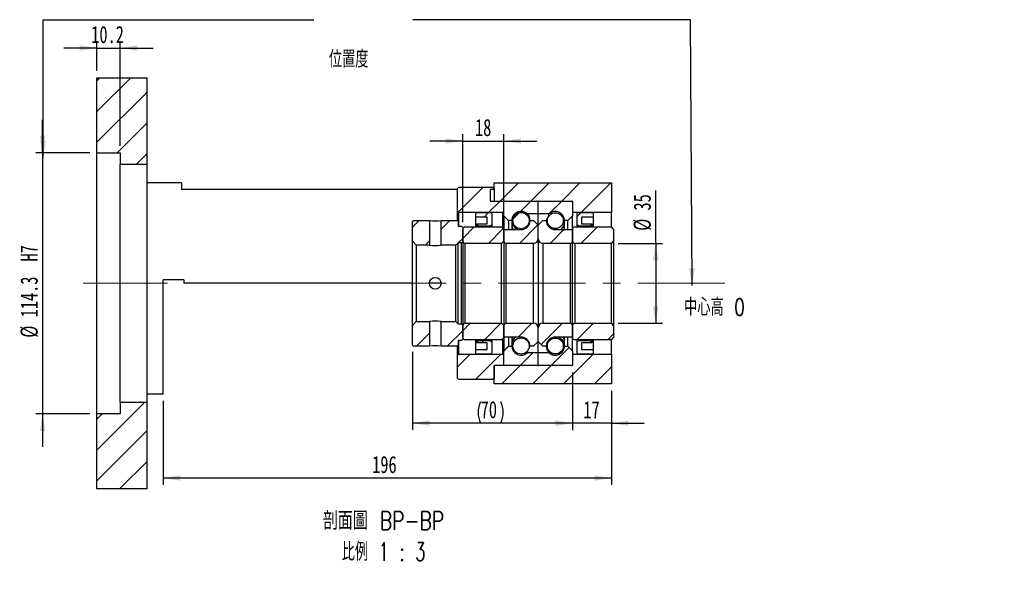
# Model space of a CAD drawing. Header units: millimetres. Extents: x 12 to 324, y 10 to 201.
# Tile 3 of 4: x 181 to 324, y 10 to 93. Entities that reach past the tile are written whole.
import ezdxf

# ---------------------------------------------------------------- set-up
doc = ezdxf.new("R2010")
doc.units = ezdxf.units.MM
doc.linetypes.add('CENTERX2', pattern=[20.32, 12.7, -2.54, 2.54, -2.54])
doc.layers.add('圖層0', color=7, linetype='Continuous')
doc.styles.add('SLDTEXTSTYLE0', font='TXT', dxfattribs={"width": 0.7})
doc.styles.add('SLDTEXTSTYLE1', font='TXT', dxfattribs={"width": 0.7, "bigfont": 'bigfont'})
doc.styles.add('SLDTEXTSTYLE5', font='TXT', dxfattribs={"width": 0.75, "bigfont": 'bigfont'})
doc.styles.add('SLDTEXTSTYLE6', font='TXT', dxfattribs={"width": 0.65625, "bigfont": 'bigfont'})
doc.dimstyles.new('SLDDIMSTYLE0', dxfattribs={"dimtxt": 0.18, "dimasz": 2.5, "dimexe": 0, "dimexo": 0.0625, "dimgap": 0, "dimtad": 0, "dimtih": 1, "dimtoh": 1, "dimdec": 0, "dimrnd": 1e-09, "dimzin": 0, "dimdsep": 46, "dimtxsty": 'Standard', "dimsah": 1, "dimcen": 0.09, "dimadec": 0, "dimazin": 0, "dimtfac": 2.5, "dimtdec": 0, "dimtofl": 0, "dimtmove": 0, "dimatfit": 3, "dimfxl": 1, "dimfrac": 2, "dimtolj": 1, "dimtzin": 0, "dimarcsym": 0})
doc.dimstyles.new('SLDDIMSTYLE3', dxfattribs={"dimtxt": 2.5, "dimasz": 2.5, "dimexe": 0, "dimexo": 0.0625, "dimtad": 1, "dimlfac": 3, "dimrnd": 1e-09, "dimzin": 12, "dimdsep": 46, "dimtxsty": 'SLDTEXTSTYLE0', "dimsah": 1, "dimcen": 0.09, "dimadec": 0, "dimazin": 3, "dimtfac": 1, "dimtofl": 0, "dimtmove": 0, "dimatfit": 3, "dimfxl": 1, "dimfrac": 2, "dimtolj": 1, "dimtzin": 12, "dimarcsym": 0})
doc.dimstyles.new('SLDDIMSTYLE4', dxfattribs={"dimtxt": 2.5, "dimasz": 2.5, "dimexe": 0, "dimexo": 0.0625, "dimtad": 1, "dimlfac": 3, "dimrnd": 1e-09, "dimzin": 12, "dimdsep": 46, "dimtxsty": 'SLDTEXTSTYLE0', "dimsah": 1, "dimcen": 0.09, "dimadec": 0, "dimazin": 3, "dimtfac": 1, "dimtmove": 0, "dimatfit": 0, "dimfxl": 1, "dimfrac": 2, "dimtolj": 1, "dimtzin": 12, "dimarcsym": 0})
doc.dimstyles.new('SLDDIMSTYLE5', dxfattribs={"dimtxt": 2.5, "dimasz": 2.5, "dimexe": 0, "dimexo": 0.0625, "dimtad": 1, "dimdec": 1, "dimlfac": 3, "dimrnd": 1e-09, "dimzin": 12, "dimdsep": 46, "dimtxsty": 'SLDTEXTSTYLE0', "dimsah": 1, "dimcen": 0.09, "dimadec": 0, "dimazin": 3, "dimtfac": 1, "dimtdec": 1, "dimtmove": 0, "dimatfit": 0, "dimfxl": 1, "dimfrac": 2, "dimtolj": 1, "dimtzin": 12, "dimarcsym": 0})

# ---------------------------------------------------------------- blocks, each defined once
blk = doc.blocks.new('_D_10')
at = {"layer": '圖層0', "color": 7}
for p, q in [((184, 73.64), (184, 78.44)), ((190.9, 73.64), (183, 73.64)), ((184, 73.64), (184, 35.54)), ((190.9, 35.54), (183, 35.54)), ((184, 35.54), (184, 30.73))]:
    blk.add_line(p, q, dxfattribs=at)
for points in [[(184, 73.64), (184.38, 76.14), (183.62, 76.14)], [(184, 35.54), (183.62, 33.04), (184.38, 33.04)]]:
    blk.add_solid(points, dxfattribs=at)
at = {"layer": '圖層0', "color": 7, "char_height": 2.5, "attachment_point": 1, "rotation": 90, "style": 'SLDTEXTSTYLE0'}
for s, insert in [('H7', (180.78, 57.77)), ('114.3', (180.78, 49.62)), ('%%c', (180.78, 46.65))]:
    blk.add_mtext(s, dxfattribs=dict(at, insert=insert))
blk = doc.blocks.new('_D_11')
at = {"layer": '圖層0', "color": 7}
for p, q in [((191.9, 85.59), (191.9, 89.92)), ((195.3, 74.64), (195.3, 89.92)), ((191.9, 88.92), (187.09, 88.92)), ((191.9, 88.92), (195.3, 88.92)), ((195.3, 88.92), (200.11, 88.92))]:
    blk.add_line(p, q, dxfattribs=at)
for points in [[(191.9, 88.92), (189.4, 89.3), (189.4, 88.54)], [(195.3, 88.92), (197.8, 88.54), (197.8, 89.3)]]:
    blk.add_solid(points, dxfattribs=at)
at = {"layer": '圖層0', "color": 7, "insert": (191.09, 92.14), "char_height": 2.5, "attachment_point": 1, "style": 'SLDTEXTSTYLE0'}
blk.add_mtext('10.2', dxfattribs=at)
blk = doc.blocks.new('_D_12')
at = {"layer": '圖層0', "color": 7}
for p, q in [((245.24, 63.49), (245.24, 76.34)), ((251.24, 63.49), (251.24, 76.34)), ((245.24, 75.34), (240.43, 75.34)), ((245.24, 75.34), (251.24, 75.34)), ((251.24, 75.34), (256.04, 75.34))]:
    blk.add_line(p, q, dxfattribs=at)
for points in [[(245.24, 75.34), (242.74, 75.73), (242.74, 74.96)], [(251.24, 75.34), (253.74, 74.96), (253.74, 75.73)]]:
    blk.add_solid(points, dxfattribs=at)
at = {"layer": '圖層0', "color": 7, "insert": (247.03, 78.57), "char_height": 2.5, "attachment_point": 1, "style": 'SLDTEXTSTYLE0'}
blk.add_mtext('18', dxfattribs=at)
blk = doc.blocks.new('_D_13')
at = {"layer": '圖層0', "color": 7}
for p, q in [((261.24, 41.59), (261.24, 33.17)), ((266.9, 38.92), (266.9, 33.17)), ((261.24, 34.17), (256.43, 34.17)), ((266.9, 34.17), (261.24, 34.17)), ((266.9, 34.17), (271.71, 34.17))]:
    blk.add_line(p, q, dxfattribs=at)
for points in [[(261.24, 34.17), (258.74, 34.55), (258.74, 33.78)], [(266.9, 34.17), (269.4, 33.78), (269.4, 34.55)]]:
    blk.add_solid(points, dxfattribs=at)
at = {"layer": '圖層0', "color": 7, "insert": (262.83, 37.39), "char_height": 2.5, "attachment_point": 1, "style": 'SLDTEXTSTYLE0'}
blk.add_mtext('17', dxfattribs=at)
blk = doc.blocks.new('_D_14')
at = {"layer": '圖層0', "color": 7}
for p, q in [((266.9, 38.92), (266.9, 25.18)), ((201.57, 37.42), (201.57, 25.18)), ((266.9, 26.18), (201.57, 26.18))]:
    blk.add_line(p, q, dxfattribs=at)
for points in [[(201.57, 26.18), (204.07, 25.79), (204.07, 26.56)], [(266.9, 26.18), (264.4, 26.56), (264.4, 25.79)]]:
    blk.add_solid(points, dxfattribs=at)
at = {"layer": '圖層0', "color": 7, "insert": (232.04, 29.4), "char_height": 2.5, "attachment_point": 1, "style": 'SLDTEXTSTYLE0'}
blk.add_mtext('196', dxfattribs=at)
blk = doc.blocks.new('_D_15')
at = {"layer": '圖層0', "color": 7}
for p, q in [((273.37, 60.42), (273.37, 68.14)), ((267.9, 60.42), (274.37, 60.42)), ((273.37, 60.42), (273.37, 48.75)), ((267.9, 48.75), (274.37, 48.75))]:
    blk.add_line(p, q, dxfattribs=at)
for points in [[(273.37, 60.42), (272.99, 57.92), (273.76, 57.92)], [(273.37, 48.75), (273.76, 51.25), (272.99, 51.25)]]:
    blk.add_solid(points, dxfattribs=at)
at = {"layer": '圖層0', "color": 7, "char_height": 2.5, "attachment_point": 1, "rotation": 90, "style": 'SLDTEXTSTYLE0'}
for s, insert in [('35', (270.15, 65.21)), ('%%c', (270.15, 62.25))]:
    blk.add_mtext(s, dxfattribs=dict(at, insert=insert))
blk = doc.blocks.new('_D_16')
at = {"layer": '圖層0', "color": 7}
for p, q in [((237.9, 44.59), (237.9, 33.19)), ((261.24, 41.59), (261.24, 33.19)), ((261.24, 34.19), (237.9, 34.19))]:
    blk.add_line(p, q, dxfattribs=at)
for centre, start, end in [((250.97, 35.75), 153.4349, 206.5651), ((247.66, 35.75), 333.4349, 26.5651)]:
    blk.add_arc(centre, 3.49, start, end, dxfattribs=at)
for points in [[(237.9, 34.19), (240.4, 33.81), (240.4, 34.58)], [(261.24, 34.19), (258.74, 34.58), (258.74, 33.81)]]:
    blk.add_solid(points, dxfattribs=at)
at = {"layer": '圖層0', "color": 7, "insert": (247.85, 37.41), "char_height": 2.5, "attachment_point": 1, "style": 'SLDTEXTSTYLE0'}
blk.add_mtext('70', dxfattribs=at)
blk = doc.blocks.new('SW_NOTE_4')
at = {"layer": '圖層0', "color": 0, "char_height": 2.6458, "attachment_point": 2}
for s, insert, style in [('\\M+19655\\M+196CA\\M+19AA4 BP-BP', (10.34, 3.41), 'SLDTEXTSTYLE5'), ('\\M+194E4\\M+197E1 1 : 3', (10.36, -1.12), 'SLDTEXTSTYLE6')]:
    blk.add_mtext(s, dxfattribs=dict(at, insert=insert, style=style))

msp = doc.modelspace()

# ---------------------------------------------------------------- hatches: boundary and pattern name
at = {"linetype": 'Continuous', "lineweight": 18}
h = msp.add_hatch(dxfattribs=at)
h.set_pattern_fill('ANSI31', style=0)
edge = h.paths.add_edge_path(flags=0)
edge.add_arc((251.3355, 66.4863), 0.1, 90, 180)
edge.add_line((251.2355, 66.4863), (251.2355, 64.4197))
edge.add_line((251.2355, 64.4197), (251.9021, 63.753))
edge.add_line((251.9021, 63.753), (252.4021, 63.753))
edge.add_arc((253.7355, 63.753), 1.3333, 45.438688, 180, ccw=False)
edge.add_line((254.671, 64.703), (256.2355, 64.703))
edge.add_line((256.2355, 64.703), (256.2355, 66.4863))
edge.add_arc((256.1355, 66.4863), 0.1, 0, 90)
edge.add_line((256.1355, 66.5863), (251.3355, 66.5863))
h = msp.add_hatch(dxfattribs=at)
h.set_pattern_fill('ANSI31', style=0)
edge = h.paths.add_edge_path(flags=0)
edge.add_arc((261.1355, 66.4863), 0.1, 0, 90)
edge.add_line((261.1355, 66.5863), (256.3355, 66.5863))
edge.add_arc((256.3355, 66.4863), 0.1, 90, 180)
edge.add_line((256.2355, 66.4863), (256.2355, 64.703))
edge.add_line((256.2355, 64.703), (257.7999, 64.703))
edge.add_arc((258.7355, 63.753), 1.3333, 0, 134.561312, ccw=False)
edge.add_line((260.0688, 63.753), (260.5688, 63.753))
edge.add_line((260.5688, 63.753), (261.2355, 64.4197))
edge.add_line((261.2355, 64.4197), (261.2355, 66.4863))
h = msp.add_hatch(dxfattribs=at)
h.set_pattern_fill('ANSI31', style=0)
h.paths.add_polyline_path([(248.8021, 63.253), (247.3021, 63.253), (247.3021, 63.1863), (247.5688, 62.9197), (249.2021, 62.9197), (249.4688, 63.1863), (249.4688, 64.753), (249.3021, 64.9197), (247.3021, 64.9197), (247.1355, 64.753), (247.1355, 64.253), (248.8021, 64.253)], flags=0)
h = msp.add_hatch(dxfattribs=at)
h.set_pattern_fill('ANSI31', style=0)
edge = h.paths.add_edge_path(flags=0)
edge.add_arc((253.7355, 63.7331), 1.1886, 0, 360)
h = msp.add_hatch(dxfattribs=at)
h.set_pattern_fill('ANSI31', style=0)
edge = h.paths.add_edge_path(flags=0)
edge.add_arc((258.7355, 63.7297), 1.1628, 0, 360)
h = msp.add_hatch(dxfattribs=at)
h.set_pattern_fill('ANSI31', style=0)
h.paths.add_polyline_path([(264.0688, 63.253), (262.5688, 63.253), (262.5688, 64.253), (264.2355, 64.253), (264.2355, 64.753), (264.0688, 64.9197), (262.0688, 64.9197), (261.9021, 64.753), (261.9021, 63.1863), (262.1688, 62.9197), (263.8021, 62.9197), (264.0688, 63.1863)], flags=0)
h = msp.add_hatch(dxfattribs=at)
h.set_pattern_fill('ANSI31', style=0)
h.paths.add_polyline_path([(240.3855, 63.753), (238.0688, 63.753), (237.9021, 63.5863), (237.9021, 60.7363), (238.4688, 60.1697), (240.3855, 60.1697)], flags=0)
h = msp.add_hatch(dxfattribs=at)
h.set_pattern_fill('ANSI31', style=0)
h.paths.add_polyline_path([(245.0688, 62.9197), (244.5688, 62.9197), (244.5688, 63.5863), (244.4021, 63.753), (242.0855, 63.753), (242.0855, 60.1697), (244.2355, 60.1697), (244.5688, 60.503), (245.0688, 60.503), (245.2355, 60.6697), (245.2355, 62.753)], flags=0)
h = msp.add_hatch(dxfattribs=at)
h.set_pattern_fill('ANSI31', style=0)
edge = h.paths.add_edge_path(flags=0)
edge.add_line((256.2355, 63.0863), (255.5688, 63.753))
edge.add_line((255.5688, 63.753), (255.0688, 63.753))
edge.add_arc((253.7355, 63.753), 1.3333, 270, 360, ccw=False)
edge.add_line((253.7355, 62.4197), (251.2355, 62.4197))
edge.add_line((251.2355, 62.4197), (251.2355, 60.753))
edge.add_arc((251.5688, 60.753), 0.3333, 180, 270)
edge.add_line((251.5688, 60.4197), (255.5688, 60.4197))
edge.add_arc((255.5688, 61.0863), 0.6667, 270, 360)
edge.add_line((256.2355, 61.0863), (256.2355, 63.0863))
h = msp.add_hatch(dxfattribs=at)
h.set_pattern_fill('ANSI31', style=0)
edge = h.paths.add_edge_path(flags=0)
edge.add_line((256.9021, 63.753), (256.2355, 63.0863))
edge.add_line((256.2355, 63.0863), (256.2355, 61.0863))
edge.add_arc((256.9021, 61.0863), 0.6667, 180, 270)
edge.add_line((256.9021, 60.4197), (260.9021, 60.4197))
edge.add_arc((260.9021, 60.753), 0.3333, 270, 360)
edge.add_line((261.2355, 60.753), (261.2355, 62.4197))
edge.add_line((261.2355, 62.4197), (258.7355, 62.4197))
edge.add_arc((258.7355, 63.753), 1.3333, 180, 270, ccw=False)
edge.add_line((257.4021, 63.753), (256.9021, 63.753))
h = msp.add_hatch(dxfattribs=at)
h.set_pattern_fill('ANSI31', style=0)
edge = h.paths.add_edge_path(flags=0)
edge.add_line((261.5688, 60.4197), (266.9021, 60.4197))
edge.add_line((266.9021, 60.4197), (267.2355, 60.753))
edge.add_line((267.2355, 60.753), (267.2355, 62.4863))
edge.add_line((267.2355, 62.4863), (266.9021, 62.8197))
edge.add_line((266.9021, 62.8197), (261.5688, 62.8197))
edge.add_arc((261.5688, 62.4863), 0.3333, 90, 180)
edge.add_line((261.2355, 62.4863), (261.2355, 60.753))
edge.add_arc((261.5688, 60.753), 0.3333, 180, 270)
h = msp.add_hatch(dxfattribs=at)
h.set_pattern_fill('ANSI31', style=0)
h.paths.add_polyline_path([(237.9021, 48.4363), (237.9021, 45.5863), (238.0688, 45.4197), (240.3855, 45.4197), (240.3855, 49.003), (238.4688, 49.003)], flags=0)
h = msp.add_hatch(dxfattribs=at)
h.set_pattern_fill('ANSI31', style=0)
h.paths.add_polyline_path([(244.5688, 46.253), (245.0688, 46.253), (245.2355, 46.4197), (245.2355, 48.503), (245.0688, 48.6697), (244.5688, 48.6697), (244.2355, 49.003), (242.0855, 49.003), (242.0855, 45.4197), (244.4021, 45.4197), (244.5688, 45.5863)], flags=0)
h = msp.add_hatch(dxfattribs=at)
h.set_pattern_fill('ANSI31', style=0)
edge = h.paths.add_edge_path(flags=0)
edge.add_line((255.5688, 45.4197), (256.2355, 46.0863))
edge.add_line((256.2355, 46.0863), (256.2355, 48.0863))
edge.add_arc((255.5688, 48.0863), 0.6667, 0, 90)
edge.add_line((255.5688, 48.753), (251.5688, 48.753))
edge.add_arc((251.5688, 48.4197), 0.3333, 90, 180)
edge.add_line((251.2355, 48.4197), (251.2355, 46.753))
edge.add_line((251.2355, 46.753), (253.7355, 46.753))
edge.add_arc((253.7355, 45.4197), 1.3333, 0, 90, ccw=False)
edge.add_line((255.0688, 45.4197), (255.5688, 45.4197))
h = msp.add_hatch(dxfattribs=at)
h.set_pattern_fill('ANSI31', style=0)
edge = h.paths.add_edge_path(flags=0)
edge.add_line((256.2355, 46.0863), (256.9021, 45.4197))
edge.add_line((256.9021, 45.4197), (257.4021, 45.4197))
edge.add_arc((258.7355, 45.4197), 1.3333, 90, 180, ccw=False)
edge.add_line((258.7355, 46.753), (261.2355, 46.753))
edge.add_line((261.2355, 46.753), (261.2355, 48.4197))
edge.add_arc((260.9021, 48.4197), 0.3333, 0, 90)
edge.add_line((260.9021, 48.753), (256.9021, 48.753))
edge.add_arc((256.9021, 48.0863), 0.6667, 90, 180)
edge.add_line((256.2355, 48.0863), (256.2355, 46.0863))
h = msp.add_hatch(dxfattribs=at)
h.set_pattern_fill('ANSI31', style=0)
edge = h.paths.add_edge_path(flags=0)
edge.add_line((267.2355, 46.6863), (267.2355, 48.4197))
edge.add_line((267.2355, 48.4197), (266.9021, 48.753))
edge.add_line((266.9021, 48.753), (261.5688, 48.753))
edge.add_arc((261.5688, 48.4197), 0.3333, 90, 180)
edge.add_line((261.2355, 48.4197), (261.2355, 46.6863))
edge.add_arc((261.5688, 46.6863), 0.3333, 180, 270)
edge.add_line((261.5688, 46.353), (266.9021, 46.353))
edge.add_line((266.9021, 46.353), (267.2355, 46.6863))
h = msp.add_hatch(dxfattribs=at)
h.set_pattern_fill('ANSI31', style=0)
h.paths.add_polyline_path([(247.3021, 45.9197), (248.8021, 45.9197), (248.8021, 44.9197), (247.1355, 44.9197), (247.1355, 44.4197), (247.3021, 44.253), (249.3021, 44.253), (249.4688, 44.4197), (249.4688, 45.9863), (249.2021, 46.253), (247.5688, 46.253), (247.3021, 45.9863)], flags=0)
h = msp.add_hatch(dxfattribs=at)
h.set_pattern_fill('ANSI31', style=0)
edge = h.paths.add_edge_path(flags=0)
edge.add_arc((253.7355, 45.4396), 1.1886, 0, 360)
h = msp.add_hatch(dxfattribs=at)
h.set_pattern_fill('ANSI31', style=0)
edge = h.paths.add_edge_path(flags=0)
edge.add_arc((258.7355, 45.4429), 1.1628, 0, 360)
h = msp.add_hatch(dxfattribs=at)
h.set_pattern_fill('ANSI31', style=0)
h.paths.add_polyline_path([(262.5688, 45.9197), (264.0688, 45.9197), (264.0688, 45.9863), (263.8021, 46.253), (262.1688, 46.253), (261.9021, 45.9863), (261.9021, 44.4197), (262.0688, 44.253), (264.0688, 44.253), (264.2355, 44.4197), (264.2355, 44.9197), (262.5688, 44.9197)], flags=0)
h = msp.add_hatch(dxfattribs=at)
h.set_pattern_fill('ANSI31', style=0)
edge = h.paths.add_edge_path(flags=0)
edge.add_arc((251.3355, 42.6863), 0.1, 180, 270)
edge.add_line((251.3355, 42.5863), (256.1355, 42.5863))
edge.add_arc((256.1355, 42.6863), 0.1, 270, 360)
edge.add_line((256.2355, 42.6863), (256.2355, 44.4697))
edge.add_line((256.2355, 44.4697), (254.671, 44.4697))
edge.add_arc((253.7355, 45.4197), 1.3333, 180, 314.561312, ccw=False)
edge.add_line((252.4021, 45.4197), (251.9021, 45.4197))
edge.add_line((251.9021, 45.4197), (251.2355, 44.753))
edge.add_line((251.2355, 44.753), (251.2355, 42.6863))
h = msp.add_hatch(dxfattribs=at)
h.set_pattern_fill('ANSI31', style=0)
edge = h.paths.add_edge_path(flags=0)
edge.add_arc((261.1355, 42.6863), 0.1, 270, 360)
edge.add_line((261.2355, 42.6863), (261.2355, 44.753))
edge.add_line((261.2355, 44.753), (260.5688, 45.4197))
edge.add_line((260.5688, 45.4197), (260.0688, 45.4197))
edge.add_arc((258.7355, 45.4197), 1.3333, 225.438688, 360, ccw=False)
edge.add_line((257.7999, 44.4697), (256.2355, 44.4697))
edge.add_line((256.2355, 44.4697), (256.2355, 42.6863))
edge.add_arc((256.3355, 42.6863), 0.1, 180, 270)
edge.add_line((256.3355, 42.5863), (261.1355, 42.5863))
at = {"layer": '圖層0', "linetype": 'Continuous', "lineweight": 18}
h = msp.add_hatch(dxfattribs=at)
h.set_pattern_fill('ANSI31', color=256, style=0)
h.paths.add_polyline_path([(199.2355, 84.5863), (191.9021, 84.5863), (191.9021, 73.6363), (195.3021, 73.6363), (195.3021, 71.9197), (199.2355, 71.9197)], flags=0)
h = msp.add_hatch(dxfattribs=at)
h.set_pattern_fill('ANSI31', color=256, style=0)
h.paths.add_polyline_path([(249.2355, 68.253), (249.2355, 66.5863), (261.2355, 66.5863), (261.2355, 64.9197), (266.9021, 64.9197), (266.9021, 69.253), (249.8021, 69.253), (249.8021, 68.253)], flags=0)
h = msp.add_hatch(dxfattribs=at)
h.set_pattern_fill('ANSI31', color=256, style=0)
edge = h.paths.add_edge_path(flags=0)
edge.add_line((249.6355, 68.5863), (244.6355, 68.5863))
edge.add_line((244.6355, 68.5863), (244.4688, 68.4197))
edge.add_line((244.4688, 68.4197), (244.4688, 65.0863))
edge.add_line((244.4688, 65.0863), (244.6355, 64.9197))
edge.add_line((244.6355, 64.9197), (251.0855, 64.9197))
edge.add_line((251.0855, 64.9197), (251.1855, 65.0197))
edge.add_line((251.1855, 65.0197), (251.1855, 66.4863))
edge.add_line((251.1855, 66.4863), (251.0855, 66.5863))
edge.add_line((251.0855, 66.5863), (249.9355, 66.5863))
edge.add_arc((249.9355, 66.7197), 0.1333, 180, 270, ccw=False)
edge.add_line((249.8021, 66.7197), (249.8021, 68.4197))
edge.add_line((249.8021, 68.4197), (249.6355, 68.5863))
h = msp.add_hatch(dxfattribs=at)
h.set_pattern_fill('ANSI31', color=256, style=0)
edge = h.paths.add_edge_path(flags=0)
edge.add_line((245.5688, 60.4197), (250.9021, 60.4197))
edge.add_line((250.9021, 60.4197), (251.2355, 60.753))
edge.add_line((251.2355, 60.753), (251.2355, 62.4863))
edge.add_line((251.2355, 62.4863), (250.9021, 62.8197))
edge.add_line((250.9021, 62.8197), (245.5688, 62.8197))
edge.add_arc((245.5688, 62.4863), 0.3333, 90, 180)
edge.add_line((245.2355, 62.4863), (245.2355, 60.753))
edge.add_arc((245.5688, 60.753), 0.3333, 180, 270)
h = msp.add_hatch(dxfattribs=at)
h.set_pattern_fill('ANSI31', color=256, style=0)
edge = h.paths.add_edge_path(flags=0)
edge.add_line((251.2355, 46.6863), (251.2355, 48.4197))
edge.add_line((251.2355, 48.4197), (250.9021, 48.753))
edge.add_line((250.9021, 48.753), (245.5688, 48.753))
edge.add_arc((245.5688, 48.4197), 0.3333, 90, 180)
edge.add_line((245.2355, 48.4197), (245.2355, 46.6863))
edge.add_arc((245.5688, 46.6863), 0.3333, 180, 270)
edge.add_line((245.5688, 46.353), (250.9021, 46.353))
edge.add_line((250.9021, 46.353), (251.2355, 46.6863))
h = msp.add_hatch(dxfattribs=at)
h.set_pattern_fill('ANSI31', color=256, style=0)
edge = h.paths.add_edge_path(flags=0)
edge.add_line((244.4688, 44.0863), (244.4688, 40.753))
edge.add_line((244.4688, 40.753), (244.6355, 40.5863))
edge.add_line((244.6355, 40.5863), (249.6355, 40.5863))
edge.add_line((249.6355, 40.5863), (249.8021, 40.753))
edge.add_line((249.8021, 40.753), (249.8021, 42.453))
edge.add_arc((249.9355, 42.453), 0.1333, 90, 180, ccw=False)
edge.add_line((249.9355, 42.5863), (251.0855, 42.5863))
edge.add_line((251.0855, 42.5863), (251.1855, 42.6863))
edge.add_line((251.1855, 42.6863), (251.1855, 44.153))
edge.add_line((251.1855, 44.153), (251.0855, 44.253))
edge.add_line((251.0855, 44.253), (244.6355, 44.253))
edge.add_line((244.6355, 44.253), (244.4688, 44.0863))
h = msp.add_hatch(dxfattribs=at)
h.set_pattern_fill('ANSI31', color=256, style=0)
h.paths.add_polyline_path([(266.9021, 44.253), (261.2355, 44.253), (261.2355, 42.5863), (249.8021, 42.5863), (249.8021, 39.9197), (266.9021, 39.9197)], flags=0)
h = msp.add_hatch(dxfattribs=at)
h.set_pattern_fill('ANSI31', color=256, style=0)
h.paths.add_polyline_path([(191.9021, 24.5863), (199.2355, 24.5863), (199.2355, 37.253), (195.3021, 37.253), (195.3021, 35.5363), (191.9021, 35.5363)], flags=0)

# ---------------------------------------------------------------- linework, layer by layer
at = {"color": 7, "linetype": 'Continuous', "lineweight": 25}
for p, q in [((191.9021, 73.6363), (191.9021, 84.5863)), ((191.9021, 84.5863), (199.2355, 84.5863)), ((199.2355, 71.9197), (199.2355, 84.5863)), ((191.9021, 73.6363), (195.3021, 73.6363)), ((191.9021, 35.5363), (191.9021, 73.6363)), ((195.3021, 73.6363), (195.3021, 71.9197)), ((199.2355, 71.9197), (195.3021, 71.9197)), ((195.3021, 37.253), (195.3021, 71.9197)), ((199.2355, 37.253), (199.2355, 71.9197)), ((204.2355, 69.253), (199.2355, 69.253)), ((204.2355, 69.253), (204.2355, 68.253)), ((249.8021, 68.253), (249.8021, 69.253)), ((249.8021, 69.253), (266.9021, 69.253)), ((266.9021, 69.253), (266.9021, 64.9197)), ((244.4688, 68.253), (204.2355, 68.253)), ((244.6355, 68.5863), (244.4688, 68.4197)), ((244.4688, 65.0863), (244.4688, 68.4197)), ((249.6355, 68.5863), (244.6355, 68.5863)), ((249.8021, 68.253), (249.2355, 68.253)), ((249.2355, 68.253), (249.2355, 66.5863)), ((249.8021, 68.4197), (249.6355, 68.5863)), ((249.8021, 68.4197), (249.8021, 66.7197)), ((249.2355, 66.5863), (261.2355, 66.5863)), ((249.9355, 66.5863), (251.0855, 66.5863)), ((251.1855, 66.4863), (251.0855, 66.5863)), ((251.1855, 66.4863), (251.1855, 65.0197)), ((251.2355, 64.4197), (251.2355, 66.4863)), ((251.3355, 66.5863), (256.1355, 66.5863)), ((256.2355, 64.703), (256.2355, 66.4863)), ((256.3355, 66.5863), (261.1355, 66.5863)), ((261.2355, 66.5863), (261.2355, 64.9197)), ((261.2355, 66.4863), (261.2355, 64.4197)), ((244.4688, 65.0863), (244.6355, 64.9197)), ((244.4688, 63.6863), (244.4688, 65.0863)), ((251.0855, 64.9197), (244.6355, 64.9197)), ((244.6355, 64.9197), (244.6355, 62.9197)), ((247.3021, 64.9197), (247.1355, 64.753)), ((247.1355, 64.253), (247.1355, 64.753)), ((247.3021, 64.9197), (249.3021, 64.9197)), ((249.4688, 64.753), (249.3021, 64.9197)), ((249.4688, 64.753), (249.4688, 63.1863)), ((251.0855, 64.9197), (251.1855, 65.0197)), ((251.0855, 62.6363), (251.0855, 64.9197)), ((251.1855, 65.0197), (251.1855, 62.5363)), ((254.671, 64.703), (254.671, 64.6831)), ((256.2355, 64.703), (254.671, 64.703)), ((257.7999, 64.703), (256.2355, 64.703)), ((256.2355, 63.0863), (256.2355, 64.703)), ((257.7999, 64.4338), (257.7999, 64.703)), ((266.9021, 64.9197), (261.2355, 64.9197)), ((262.0688, 64.9197), (261.9021, 64.753)), ((261.9021, 63.1863), (261.9021, 64.753)), ((262.0688, 64.9197), (264.0688, 64.9197)), ((264.2355, 64.753), (264.0688, 64.9197)), ((264.2355, 64.753), (264.2355, 64.253)), ((266.9021, 62.8197), (266.9021, 64.9197)), ((238.0688, 63.753), (237.9021, 63.5863)), ((237.9021, 60.7363), (237.9021, 63.5863)), ((238.0688, 63.753), (240.3855, 63.753)), ((240.3855, 63.753), (240.3855, 60.1697)), ((242.0855, 60.1697), (242.0855, 63.753)), ((242.0855, 63.753), (244.4021, 63.753)), ((244.5688, 63.5863), (244.4021, 63.753)), ((244.5688, 63.5863), (244.5688, 62.9197)), ((248.8021, 64.253), (247.1355, 64.253)), ((247.1355, 62.8197), (247.1355, 64.253)), ((247.3021, 63.253), (248.8021, 63.253)), ((247.3021, 63.1863), (247.3021, 63.253)), ((247.3021, 63.1863), (247.5688, 62.9197)), ((247.3021, 62.8197), (247.3021, 63.1863)), ((248.8021, 63.253), (248.8021, 64.253)), ((249.2021, 62.9197), (249.4688, 63.1863)), ((249.4688, 63.1863), (249.4688, 62.8197)), ((251.9021, 63.753), (251.2355, 64.4197)), ((251.2355, 64.4197), (251.2355, 62.4863)), ((251.9021, 63.753), (251.9021, 62.4197)), ((252.4021, 63.753), (251.9021, 63.753)), ((252.4021, 63.753), (252.4021, 62.4197)), ((255.0688, 63.753), (255.5688, 63.753)), ((255.5688, 63.753), (256.2355, 63.0863)), ((256.2355, 63.0863), (256.9021, 63.753)), ((256.9021, 63.753), (257.4021, 63.753)), ((260.0688, 62.4197), (260.0688, 63.753)), ((260.5688, 63.753), (260.0688, 63.753)), ((261.2355, 64.4197), (260.5688, 63.753)), ((260.5688, 62.4197), (260.5688, 63.753)), ((261.2355, 62.4863), (261.2355, 64.4197)), ((261.9021, 63.1863), (262.1688, 62.9197)), ((261.9021, 62.8197), (261.9021, 63.1863)), ((264.2355, 64.253), (262.5688, 64.253)), ((262.5688, 64.253), (262.5688, 63.253)), ((262.5688, 63.253), (264.0688, 63.253)), ((263.8021, 62.9197), (264.0688, 63.1863)), ((264.0688, 63.253), (264.0688, 63.1863)), ((264.0688, 63.1863), (264.0688, 62.8197)), ((264.2355, 64.253), (264.2355, 62.8197)), ((244.5688, 62.9197), (245.0688, 62.9197)), ((245.2355, 62.753), (245.0688, 62.9197)), ((245.2355, 62.753), (245.2355, 60.6697)), ((245.2355, 60.753), (245.2355, 62.4863)), ((245.5688, 62.8197), (250.9021, 62.8197)), ((247.5688, 62.9197), (247.5688, 62.8197)), ((249.2021, 62.9197), (247.5688, 62.9197)), ((249.2021, 62.8197), (249.2021, 62.9197)), ((251.2355, 62.4863), (250.9021, 62.8197)), ((251.2355, 62.4863), (251.2355, 60.753)), ((251.2355, 62.4197), (253.7355, 62.4197)), ((251.2355, 60.753), (251.2355, 62.4197)), ((256.2355, 61.0863), (256.2355, 63.0863)), ((258.7355, 62.4197), (261.2355, 62.4197)), ((261.2355, 60.753), (261.2355, 62.4863)), ((261.2355, 62.4197), (261.2355, 60.753)), ((261.5688, 62.8197), (266.9021, 62.8197)), ((262.1688, 62.9197), (262.1688, 62.8197)), ((263.8021, 62.9197), (262.1688, 62.9197)), ((263.8021, 62.8197), (263.8021, 62.9197)), ((267.2355, 62.4863), (266.9021, 62.8197)), ((267.2355, 62.4863), (267.2355, 60.753)), ((237.9021, 60.7363), (238.4688, 60.1697)), ((237.9021, 48.4363), (237.9021, 60.7363)), ((244.2355, 60.1697), (244.5688, 60.503)), ((245.0688, 60.503), (244.5688, 60.503)), ((244.5688, 48.6697), (244.5688, 60.503)), ((245.0688, 60.503), (245.2355, 60.6697)), ((245.0688, 48.6697), (245.0688, 60.503)), ((245.2355, 60.6697), (245.2355, 48.503)), ((245.5688, 60.4197), (245.5688, 48.753)), ((250.9021, 60.4197), (245.5688, 60.4197)), ((250.9021, 60.4197), (251.2355, 60.753)), ((250.9021, 48.753), (250.9021, 60.4197)), ((251.2355, 60.753), (251.2355, 48.4197)), ((251.5688, 48.753), (251.5688, 60.4197)), ((255.5688, 60.4197), (251.5688, 60.4197)), ((255.5688, 48.753), (255.5688, 60.4197)), ((256.2355, 61.0863), (256.2355, 48.0863)), ((256.9021, 60.4197), (256.9021, 48.753)), ((260.9021, 60.4197), (256.9021, 60.4197)), ((260.9021, 60.4197), (260.9021, 48.753)), ((261.2355, 48.4197), (261.2355, 60.753)), ((261.5688, 60.4197), (261.5688, 48.753)), ((266.9021, 60.4197), (261.5688, 60.4197)), ((266.9021, 60.4197), (267.2355, 60.753)), ((266.9021, 48.753), (266.9021, 60.4197)), ((267.2355, 60.753), (267.2355, 48.4197)), ((238.4688, 60.1697), (238.4688, 49.003)), ((240.3855, 60.1697), (238.4688, 60.1697)), ((244.2355, 60.1697), (242.0855, 60.1697)), ((244.2355, 49.003), (244.2355, 60.1697)), ((204.5688, 55.0863), (201.5688, 55.0863)), ((201.5688, 38.4197), (201.5688, 55.0863)), ((204.5688, 55.0863), (204.5688, 54.5863)), ((237.9021, 54.5863), (204.5688, 54.5863)), ((242.0746, 54.5863), (240.3855, 54.5863)), ((238.4688, 49.003), (237.9021, 48.4363)), ((238.4688, 49.003), (240.3855, 49.003)), ((240.3855, 49.003), (240.3855, 45.4197)), ((242.0855, 49.003), (244.2355, 49.003)), ((242.0855, 45.4197), (242.0855, 49.003)), ((244.5688, 48.6697), (244.2355, 49.003)), ((237.9021, 45.5863), (237.9021, 48.4363)), ((244.5688, 48.6697), (245.0688, 48.6697)), ((245.2355, 48.503), (245.0688, 48.6697)), ((245.2355, 48.503), (245.2355, 46.4197)), ((245.2355, 46.6863), (245.2355, 48.4197)), ((245.5688, 48.753), (250.9021, 48.753)), ((251.2355, 48.4197), (250.9021, 48.753)), ((251.2355, 48.4197), (251.2355, 46.6863)), ((251.2355, 46.753), (251.2355, 48.4197)), ((251.5688, 48.753), (255.5688, 48.753)), ((256.2355, 46.0863), (256.2355, 48.0863)), ((256.9021, 48.753), (260.9021, 48.753)), ((261.2355, 46.6863), (261.2355, 48.4197)), ((261.2355, 48.4197), (261.2355, 46.753)), ((261.5688, 48.753), (266.9021, 48.753)), ((267.2355, 48.4197), (266.9021, 48.753)), ((267.2355, 48.4197), (267.2355, 46.6863)), ((244.5688, 46.253), (244.5688, 45.5863)), ((245.0688, 46.253), (244.5688, 46.253)), ((244.6355, 46.253), (244.6355, 44.253)), ((245.0688, 46.253), (245.2355, 46.4197)), ((250.9021, 46.353), (245.5688, 46.353)), ((247.1355, 44.9197), (247.1355, 46.353)), ((247.3021, 45.9863), (247.3021, 46.353)), ((247.5688, 46.253), (247.3021, 45.9863)), ((247.3021, 45.9197), (247.3021, 45.9863)), ((247.5688, 46.353), (247.5688, 46.253)), ((247.5688, 46.253), (249.2021, 46.253)), ((249.2021, 46.253), (249.2021, 46.353)), ((249.4688, 45.9863), (249.2021, 46.253)), ((249.4688, 46.353), (249.4688, 45.9863)), ((249.4688, 45.9863), (249.4688, 44.4197)), ((250.9021, 46.353), (251.2355, 46.6863)), ((251.0855, 44.253), (251.0855, 46.5363)), ((251.1855, 46.6363), (251.1855, 44.153)), ((253.7355, 46.753), (251.2355, 46.753)), ((251.2355, 46.6863), (251.2355, 44.753)), ((251.9021, 46.753), (251.9021, 45.4197)), ((252.4021, 46.753), (252.4021, 45.4197)), ((256.2355, 46.0863), (255.5688, 45.4197)), ((256.2355, 44.4697), (256.2355, 46.0863)), ((256.9021, 45.4197), (256.2355, 46.0863)), ((261.2355, 46.753), (258.7355, 46.753)), ((260.0688, 45.4197), (260.0688, 46.753)), ((260.5688, 45.4197), (260.5688, 46.753)), ((261.2355, 44.753), (261.2355, 46.6863)), ((266.9021, 46.353), (261.5688, 46.353)), ((261.9021, 45.9863), (261.9021, 46.353)), ((262.1688, 46.253), (261.9021, 45.9863)), ((261.9021, 44.4197), (261.9021, 45.9863)), ((262.1688, 46.353), (262.1688, 46.253)), ((262.1688, 46.253), (263.8021, 46.253)), ((263.8021, 46.253), (263.8021, 46.353)), ((264.0688, 45.9863), (263.8021, 46.253)), ((264.0688, 46.353), (264.0688, 45.9863)), ((264.0688, 45.9863), (264.0688, 45.9197)), ((264.2355, 46.353), (264.2355, 44.9197)), ((266.9021, 46.353), (267.2355, 46.6863)), ((266.9021, 44.253), (266.9021, 46.353)), ((237.9021, 45.5863), (238.0688, 45.4197)), ((240.3855, 45.4197), (238.0688, 45.4197)), ((244.4021, 45.4197), (242.0855, 45.4197)), ((244.4021, 45.4197), (244.5688, 45.5863)), ((244.4688, 44.0863), (244.4688, 45.4863)), ((247.1355, 44.9197), (248.8021, 44.9197)), ((247.1355, 44.4197), (247.1355, 44.9197)), ((248.8021, 45.9197), (247.3021, 45.9197)), ((248.8021, 44.9197), (248.8021, 45.9197)), ((251.2355, 44.753), (251.9021, 45.4197)), ((251.2355, 42.6863), (251.2355, 44.753)), ((251.9021, 45.4197), (252.4021, 45.4197)), ((254.671, 44.7065), (254.671, 44.4697)), ((255.5688, 45.4197), (255.0688, 45.4197)), ((257.4021, 45.4197), (256.9021, 45.4197)), ((257.7999, 44.4697), (257.7999, 44.4929)), ((260.0688, 45.4197), (260.5688, 45.4197)), ((260.5688, 45.4197), (261.2355, 44.753)), ((261.2355, 44.753), (261.2355, 42.6863)), ((264.0688, 45.9197), (262.5688, 45.9197)), ((262.5688, 45.9197), (262.5688, 44.9197)), ((262.5688, 44.9197), (264.2355, 44.9197)), ((264.2355, 44.9197), (264.2355, 44.4197)), ((244.6355, 44.253), (244.4688, 44.0863)), ((244.4688, 40.753), (244.4688, 44.0863)), ((244.6355, 44.253), (251.0855, 44.253)), ((247.1355, 44.4197), (247.3021, 44.253)), ((249.3021, 44.253), (247.3021, 44.253)), ((249.3021, 44.253), (249.4688, 44.4197)), ((251.1855, 44.153), (251.0855, 44.253)), ((251.1855, 44.153), (251.1855, 42.6863)), ((254.671, 44.4697), (256.2355, 44.4697)), ((256.2355, 44.4697), (257.7999, 44.4697)), ((256.2355, 42.6863), (256.2355, 44.4697)), ((261.2355, 44.253), (261.2355, 42.5863)), ((261.2355, 44.253), (266.9021, 44.253)), ((261.9021, 44.4197), (262.0688, 44.253)), ((264.0688, 44.253), (262.0688, 44.253)), ((264.0688, 44.253), (264.2355, 44.4197)), ((266.9021, 44.253), (266.9021, 39.9197)), ((249.8021, 39.9197), (249.8021, 42.5863)), ((261.2355, 42.5863), (249.8021, 42.5863)), ((249.8021, 42.453), (249.8021, 40.753)), ((251.0855, 42.5863), (249.9355, 42.5863)), ((251.0855, 42.5863), (251.1855, 42.6863)), ((256.1355, 42.5863), (251.3355, 42.5863)), ((261.1355, 42.5863), (256.3355, 42.5863)), ((244.4688, 40.753), (244.6355, 40.5863)), ((244.6355, 40.5863), (249.6355, 40.5863)), ((249.6355, 40.5863), (249.8021, 40.753)), ((266.9021, 39.9197), (249.8021, 39.9197)), ((201.5688, 38.4197), (199.2355, 38.4197)), ((195.3021, 37.253), (195.3021, 35.5363)), ((195.3021, 37.253), (199.2355, 37.253)), ((199.2355, 24.5863), (199.2355, 37.253)), ((191.9021, 24.5863), (191.9021, 35.5363)), ((195.3021, 35.5363), (191.9021, 35.5363)), ((199.2355, 24.5863), (191.9021, 24.5863))]:
    msp.add_line(p, q, dxfattribs=at)
for centre, radius in [((253.7355, 63.7331), 1.1886), ((258.7355, 63.7297), 1.1628), ((241.2355, 54.5863), 0.85), ((253.7355, 45.4396), 1.1886), ((258.7355, 45.4429), 1.1628)]:
    msp.add_circle(centre, radius, dxfattribs=at)
for centre, radius, start, end in [((249.9355, 66.7197), 0.1333, 180, 270), ((251.3355, 66.4863), 0.1, 90, 180), ((256.1355, 66.4863), 0.1, 0, 90), ((256.3355, 66.4863), 0.1, 90, 180), ((261.1355, 66.4863), 0.1, 0, 90), ((253.7355, 63.753), 1.3333, 45.438688, 180), ((253.7355, 63.7331), 1.3333, 0.435531, 260.080197), ((258.7355, 63.753), 1.3333, 0, 134.561312), ((241.2355, 72.8992), 9.1856, 264.69048, 275.30952), ((253.7355, 63.0987), 1.3333, 166.237827, 210.614907), ((253.7355, 63.753), 1.3333, 270, 0), ((258.7355, 63.753), 1.3333, 180, 270), ((258.7355, 63.4838), 1.3333, 132.152063, 174.207295), ((258.7355, 63.4838), 1.3333, 307.047079, 47.847937), ((245.5688, 62.4863), 0.3333, 90, 180), ((258.7355, 62.367), 1.3333, 2.263554, 24.760015), ((261.5688, 62.4863), 0.3333, 90, 180), ((245.5688, 60.753), 0.3333, 180, 270), ((251.5688, 60.753), 0.3333, 180, 270), ((255.5688, 61.0863), 0.6667, 270, 0), ((256.9021, 61.0863), 0.6667, 180, 270), ((260.9021, 60.753), 0.3333, 270, 0), ((261.5688, 60.753), 0.3333, 180, 270), ((241.2355, 65.719), 5.614, 261.291564, 278.708436), ((241.2355, 43.4536), 5.6141, 81.291655, 98.708345), ((245.5688, 48.4197), 0.3333, 90, 180), ((251.5688, 48.4197), 0.3333, 90, 180), ((255.5688, 48.0863), 0.6667, 0, 90), ((256.9021, 48.0863), 0.6667, 90, 180), ((260.9021, 48.4197), 0.3333, 0, 90), ((261.5688, 48.4197), 0.3333, 90, 180), ((245.5688, 46.6863), 0.3333, 180, 270), ((253.7355, 45.7006), 1.3333, 127.877536, 218.631062), ((253.7355, 46.8313), 1.3333, 183.368104, 205.089772), ((253.7355, 45.4197), 1.3333, 0, 90), ((258.7355, 45.4197), 1.3333, 90, 180), ((258.7355, 45.4429), 1.3333, 180.504411, 79.285004), ((258.7355, 46.092), 1.3333, 345.911439, 29.717334), ((261.5688, 46.6863), 0.3333, 180, 270), ((241.2355, 36.2734), 9.1857, 84.69054, 95.30946), ((253.7355, 45.4197), 1.3333, 180, 314.561312), ((253.7355, 45.7006), 1.3333, 321.506342, 353.953387), ((258.7355, 45.4197), 1.3333, 225.438688, 0), ((249.9355, 42.453), 0.1333, 90, 180), ((251.3355, 42.6863), 0.1, 180, 270), ((256.1355, 42.6863), 0.1, 270, 0), ((256.3355, 42.6863), 0.1, 180, 270), ((261.1355, 42.6863), 0.1, 270, 0)]:
    msp.add_arc(centre, radius, start, end, dxfattribs=at)
at = {"layer": '圖層0', "color": 7, "linetype": 'CENTERX2', "lineweight": 18}
msp.add_line((283.4633, 54.5863), (189.9021, 54.5863), dxfattribs=at)

# ---------------------------------------------------------------- block references
at = {"layer": '圖層0'}
msp.add_blockref('SW_NOTE_4', (223.3487, 17.8681), dxfattribs=at)

# ---------------------------------------------------------------- texts
at = {"layer": '圖層0', "color": 7, "char_height": 2.5, "attachment_point": 1, "style": 'SLDTEXTSTYLE1'}
for s, insert in [('\\M+188CA\\M+19275\\M+19378', (225.7307, 88.5504)), ('\\M+19286\\M+19053\\M+18D82 0', (277.5057, 52.3685))]:
    msp.add_mtext(s, dxfattribs=dict(at, insert=insert))

# ---------------------------------------------------------------- dimensions: what is measured, and where the dimension line sits
at = {"layer": '圖層0', "color": 7}
for base, p1, p2, dimstyle, picture, middle in [((195.3021, 88.9197), (191.9021, 84.5863), (195.3021, 73.6363), 'SLDDIMSTYLE5', '_D_11', (193.657, 88.9197)), ((251.2355, 75.3435), (245.2355, 62.4863), (251.2355, 62.4863), 'SLDDIMSTYLE4', '_D_12', (248.4936, 75.3435)), ((261.2355, 34.1694), (266.9021, 39.9197), (261.2355, 42.5863), 'SLDDIMSTYLE4', '_D_13', (264.294, 34.1694)), ((201.5688, 26.1767), (266.9021, 39.9197), (201.5688, 38.4197), 'SLDDIMSTYLE3', '_D_14', (234.2355, 26.1767))]:
    dim = msp.add_linear_dim(base=base, p1=p1, p2=p2, dimstyle=dimstyle, dxfattribs=at)
    dim.commit()
    dim.dimension.update_dxf_attribs({"geometry": picture, "text_midpoint": middle, "dimtype": 160})
for base, p1, p2, text, dimstyle, picture, middle in [((184.0002, 35.5363), (191.9021, 73.6363), (191.9021, 35.5363), '%%c<>  H7', 'SLDDIMSTYLE5', '_D_10', (184.0002, 54.0335)), ((273.3708, 48.753), (266.9021, 60.4197), (266.9021, 48.753), '%%c<>', 'SLDDIMSTYLE3', '_D_15', (273.3708, 65.1948))]:
    dim = msp.add_linear_dim(base=base, p1=p1, p2=p2, angle=90, text=text, dimstyle=dimstyle, dxfattribs=at)
    dim.commit()
    dim.dimension.update_dxf_attribs({"geometry": picture, "text_midpoint": middle, "dimtype": 160})
dim = msp.add_linear_dim(base=(237.9021, 34.1904), p1=(261.2355, 42.5863), p2=(237.9021, 45.5863), text='(<>)', dimstyle='SLDDIMSTYLE3', dxfattribs=at)
dim.commit()
dim.dimension.update_dxf_attribs({"geometry": '_D_16', "text_midpoint": (249.3138, 34.1904), "dimtype": 160})

# ---------------------------------------------------------------- leaders
for points in [[(184.0676, 72.9212), (184.0676, 93.0468), (223.5205, 93.0468)], [(278.6696, 54.2841), (278.4362, 93.0539), (237.9813, 93.0539)]]:
    msp.add_leader(points, dimstyle='SLDDIMSTYLE0', dxfattribs=at)

doc.saveas('drawing.dxf')
